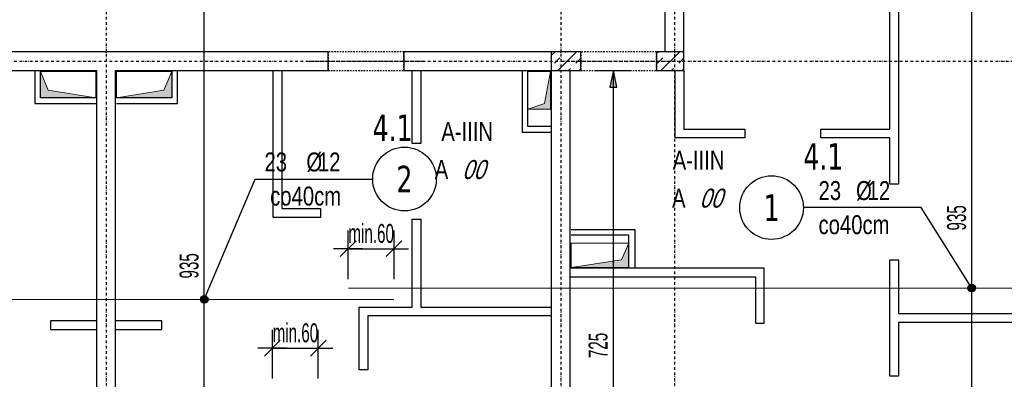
# Model space of a CAD drawing. Header units: millimetres. Extents: x -22500 to -4121, y -19317 to -14831.
# Tile 11 of 70: x -20571 to -19272, y -17323 to -16849. Entities that reach past the tile are written whole.
import ezdxf
from ezdxf.enums import TextEntityAlignment as Align

# ---------------------------------------------------------------- set-up
doc = ezdxf.new("R2010")
doc.units = ezdxf.units.MM
doc.header["$LTSCALE"] = 10
doc.linetypes.add('MO', pattern=[0.7, 0.35, -0.17, 0.01, -0.17])
doc.linetypes.add('MP', pattern=[0.36, 0.2, -0.16])
for name, color, linetype in [('BA_szr', 1, 'Continuous'), ('BA_wym', 1, 'Continuous'), ('BD_lpm', 1, 'MP'), ('BD_osm', 1, 'MO'), ('BD_wic', 1, 'Continuous'), ('BD_wig', 3, 'Continuous'), ('BZ_odn', 1, 'Continuous'), ('BZ_opi1', 7, 'Continuous'), ('BZ_opi2', 4, 'Continuous'), ('BZ_P_wid', 3, 'Continuous'), ('BZ_wym', 1, 'Continuous')]:
    doc.layers.add(name, color=color, linetype=linetype)
doc.layers.add('BZ_pom', color=6, linetype='Continuous', plot=False)
doc.layers.add('Nowe_A-Przebicia_Nr_pióra__1', color=7, linetype='Continuous', lineweight=13)
doc.layers.add('Nowe_A-Przebicia_Nr_pióra__102', color=7, linetype='Continuous', lineweight=5, true_color=0xcccccc)
doc.styles.add('BIKTBG', font='tahoma.ttf', dxfattribs={"width": 0.85})
doc.styles.add('BIKTS', font='bikromsw.shx', dxfattribs={"width": 0.8})
doc.styles.add('BIKWYM', font='bikromsw.shx', dxfattribs={"width": 0.6})
doc.dimstyles.new('BA_KP_100_cm', dxfattribs={"dimtxt": 25, "dimasz": 1.666667, "dimexe": 24, "dimexo": 0, "dimgap": 0, "dimtad": 0, "dimdec": 1, "dimrnd": 0.5, "dimzin": 9, "dimdsep": 46, "dimtxsty": 'BIKWYM', "dimblk": 'WYM-KR', "dimblk1": 'WYM-KP', "dimblk2": 'WYM-KP', "dimsah": 1, "dimcen": 0, "dimdle": 20, "dimclrd": 256, "dimclre": 256, "dimclrt": 7, "dimadec": 0, "dimazin": 0, "dimtfac": 0.033333, "dimtdec": 1, "dimtmove": 0, "dimatfit": 3, "dimldrblk": 'WYM-KP', "dimfxl": 1, "dimtvp": 0.8, "dimtolj": 1, "dimarcsym": 0})
doc.dimstyles.new('BA_KR_100_cm', dxfattribs={"dimtxt": 25, "dimasz": 1.666667, "dimexe": 24, "dimexo": 0, "dimgap": 0, "dimtad": 0, "dimdec": 1, "dimrnd": 0.5, "dimzin": 9, "dimdsep": 46, "dimtxsty": 'BIKWYM', "dimblk": 'WYM-KR', "dimcen": 0, "dimdle": 20, "dimclrd": 256, "dimclre": 256, "dimclrt": 2, "dimadec": 0, "dimazin": 0, "dimtfac": 0.033333, "dimtdec": 1, "dimtmove": 0, "dimatfit": 3, "dimldrblk": 'WYM-KR', "dimfxl": 25, "dimfxlon": 1, "dimtvp": 0.8, "dimtolj": 1, "dimarcsym": 0})
doc.dimstyles.new('BZ_KP_100_cm', dxfattribs={"dimtxt": 25, "dimasz": 1.666667, "dimexe": 24, "dimexo": 0, "dimgap": 0, "dimtad": 0, "dimdec": 1, "dimrnd": 0.5, "dimzin": 9, "dimdsep": 46, "dimtxsty": 'BIKWYM', "dimblk": 'WYM-KR', "dimblk1": 'WYM-KP', "dimblk2": 'WYM-KP', "dimsah": 1, "dimcen": 0, "dimdle": 20, "dimclrd": 256, "dimclre": 256, "dimclrt": 7, "dimadec": 0, "dimazin": 0, "dimtfac": 0.033333, "dimtdec": 1, "dimtmove": 0, "dimatfit": 3, "dimldrblk": 'WYM-KP', "dimfxl": 1, "dimtvp": 0.8, "dimtolj": 1, "dimarcsym": 0})
doc.dimstyles.new('BZ_KR_100_cm', dxfattribs={"dimtxt": 25, "dimasz": 1.666667, "dimexe": 24, "dimexo": 0, "dimgap": 0, "dimtad": 0, "dimdec": 1, "dimrnd": 0.5, "dimzin": 9, "dimdsep": 46, "dimtxsty": 'BIKWYM', "dimblk": 'WYM-KR', "dimcen": 0, "dimdle": 20, "dimclrd": 256, "dimclre": 256, "dimclrt": 7, "dimadec": 0, "dimazin": 0, "dimtfac": 0.033333, "dimtdec": 1, "dimtmove": 0, "dimatfit": 3, "dimldrblk": 'WYM-KR', "dimfxl": 1, "dimtvp": 0.8, "dimtolj": 1, "dimarcsym": 0})
doc.dimstyles.new('BZ_ST_100_cm', dxfattribs={"dimtxt": 25, "dimasz": 1.666667, "dimexe": 24, "dimexo": 0, "dimgap": 0, "dimtad": 0, "dimdec": 1, "dimrnd": 0.5, "dimdsep": 46, "dimtxsty": 'BIKWYM', "dimblk": 'WYM-ST', "dimcen": 0, "dimdle": 20, "dimclrd": 256, "dimclre": 256, "dimclrt": 7, "dimadec": 0, "dimazin": 0, "dimtfac": 0.033333, "dimtdec": 1, "dimtix": 1, "dimtmove": 2, "dimatfit": 3, "dimldrblk": 'WYM-ST', "dimfxl": 25, "dimfxlon": 1, "dimtvp": 0.8, "dimtolj": 1, "dimtzin": 0, "dimarcsym": 0})

# ---------------------------------------------------------------- blocks, each defined once
blk = doc.blocks.new('WYM-KR')
at = {"linetype": 'ByBlock'}
blk.add_line((11.52, 0), (-11.52, 0), dxfattribs=at)
at = {"color": 7, "linetype": 'ByBlock'}
blk.add_line((6.24, 6.24), (-6.24, -6.24), dxfattribs=at)
blk = doc.blocks.new('*D127')
at = {"layer": 'BA_wym', "lineweight": -2}
for p, q in [((-18708.6, -15790.3), (-18659.6, -15790.3)), ((-18683.6, -15792), (-18683.6, -17835.6)), ((-18708.6, -17837.3), (-18659.6, -17837.3))]:
    blk.add_line(p, q, dxfattribs=at)
at = {"layer": 'Defpoints', "color": 0}
for p in [(-19844.6, -15790.3), (-19154.6, -17837.3), (-18683.6, -17837.3)]:
    blk.add_point(p, dxfattribs=at)
at = {"layer": 'BA_wym', "lineweight": -2, "xscale": 1.666666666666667, "yscale": 1.666666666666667, "zscale": 1.666666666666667}
for p, rotation in [((-18683.6, -15790.3), 90), ((-18683.6, -17837.3), 270)]:
    blk.add_blockref('WYM-KR', p, dxfattribs=dict(at, rotation=rotation))
at = {"layer": 'BA_wym', "color": 2, "insert": (-18703.6, -16813.8), "char_height": 25, "attachment_point": 5, "rotation": 90, "style": 'BIKWYM'}
blk.add_mtext('\\A1;2047', dxfattribs=at)
blk = doc.blocks.new('*D133')
at = {"layer": 'BA_wym', "lineweight": -2}
for p, q in [((-21930.6, -18202.8), (-21930.6, -18266.8)), ((-18983.6, -18202.8), (-18983.6, -18266.8)), ((-21928.9, -18242.8), (-18985.2, -18242.8))]:
    blk.add_line(p, q, dxfattribs=at)
at = {"layer": 'Defpoints', "color": 0}
for p in [(-21930.6, -16738.8), (-18983.6, -16738.8), (-18983.6, -18242.8)]:
    blk.add_point(p, dxfattribs=at)
at = {"layer": 'BA_wym', "lineweight": -2, "xscale": 1.666666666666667, "yscale": 1.666666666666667, "zscale": 1.666666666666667, "rotation": 180}
blk.add_blockref('WYM-KR', (-21930.6, -18242.8), dxfattribs=at)
at = {"layer": 'BA_wym', "lineweight": -2, "xscale": 1.666666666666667, "yscale": 1.666666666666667, "zscale": 1.666666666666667}
blk.add_blockref('WYM-KR', (-18983.6, -18242.8), dxfattribs=at)
at = {"layer": 'BA_wym', "color": 2, "insert": (-20457.1, -18222.8), "char_height": 25, "attachment_point": 5, "style": 'BIKWYM'}
blk.add_mtext('\\A1;2947', dxfattribs=at)
blk = doc.blocks.new('*D203')
at = {"layer": 'BA_wym', "lineweight": -2}
for p, q in [((-18668.6, -15670.3), (-18619.6, -15670.3)), ((-18643.6, -15672), (-18643.6, -17835.6)), ((-18668.6, -17837.3), (-18619.6, -17837.3))]:
    blk.add_line(p, q, dxfattribs=at)
at = {"layer": 'Defpoints', "color": 0}
for p in [(-19838.5, -15670.3), (-19154.6, -17837.3), (-18643.6, -17837.3)]:
    blk.add_point(p, dxfattribs=at)
at = {"layer": 'BA_wym', "lineweight": -2, "xscale": 1.666666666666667, "yscale": 1.666666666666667, "zscale": 1.666666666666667}
for p, rotation in [((-18643.6, -15670.3), 90), ((-18643.6, -17837.3), 270)]:
    blk.add_blockref('WYM-KR', p, dxfattribs=dict(at, rotation=rotation))
at = {"layer": 'BA_wym', "color": 2, "insert": (-18663.6, -16753.8), "char_height": 25, "attachment_point": 5, "rotation": 90, "style": 'BIKWYM'}
blk.add_mtext('\\A1;2167', dxfattribs=at)
blk = doc.blocks.new('WYM-ST')
blk.add_hatch(color=256).paths.add_polyline_path([(-13, 2.88), (0, 0), (-13, -2.88)])
blk.add_lwpolyline([(0, 0), (-13, 2.88), (-13, -2.88), (0, 0)])
blk = doc.blocks.new('*D403')
at = {"layer": 'BA_wym', "lineweight": -2}
for p, q in [((-20352.5, -16706.3), (-20303.5, -16706.3)), ((-20327.5, -17639.6), (-20327.5, -16708)), ((-20352.5, -17641.3), (-20303.5, -17641.3))]:
    blk.add_line(p, q, dxfattribs=at)
at = {"layer": 'Defpoints', "color": 0}
for p in [(-20444.6, -16706.3), (-20327.5, -16706.3), (-20500.5, -17641.3)]:
    blk.add_point(p, dxfattribs=at)
at = {"layer": 'BA_wym', "lineweight": -2, "xscale": 1.666666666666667, "yscale": 1.666666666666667, "zscale": 1.666666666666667}
for p, rotation in [((-20327.5, -16706.3), 90), ((-20327.5, -17641.3), 270)]:
    blk.add_blockref('WYM-ST', p, dxfattribs=dict(at, rotation=rotation))
at = {"layer": 'BA_wym', "color": 7, "insert": (-20347.5, -17173.8), "char_height": 25, "attachment_point": 5, "rotation": 90, "style": 'BIKWYM'}
blk.add_mtext('\\A1;935', dxfattribs=at)
blk = doc.blocks.new('*D404')
at = {"layer": 'BA_wym', "lineweight": -2}
for p, q in [((-19339.7, -16706.3), (-19290.7, -16706.3)), ((-19314.7, -17639.6), (-19314.7, -16708)), ((-19339.7, -17641.3), (-19290.7, -17641.3))]:
    blk.add_line(p, q, dxfattribs=at)
at = {"layer": 'Defpoints', "color": 0}
for p in [(-20444.6, -16706.3), (-19314.7, -16706.3), (-19487.8, -17641.3)]:
    blk.add_point(p, dxfattribs=at)
at = {"layer": 'BA_wym', "lineweight": -2, "xscale": 1.666666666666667, "yscale": 1.666666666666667, "zscale": 1.666666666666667}
for p, rotation in [((-19314.7, -16706.3), 90), ((-19314.7, -17641.3), 270)]:
    blk.add_blockref('WYM-ST', p, dxfattribs=dict(at, rotation=rotation))
at = {"layer": 'BA_wym', "color": 7, "insert": (-19334.7, -17110.5), "char_height": 25, "attachment_point": 5, "rotation": 90, "style": 'BIKWYM'}
blk.add_mtext('\\A1;935', dxfattribs=at)
blk = doc.blocks.new('*D411')
at = {"layer": 'BZ_wym', "lineweight": -2}
for p, q in [((-20237.6, -17322.3), (-20237.6, -17258.3)), ((-20177.1, -17322.3), (-20177.1, -17258.3)), ((-20239.2, -17282.3), (-20240.9, -17282.3)), ((-20237.6, -17282.3), (-20177.1, -17282.3)), ((-20175.4, -17282.3), (-20173.7, -17282.3))]:
    blk.add_line(p, q, dxfattribs=at)
at = {"layer": 'Defpoints', "color": 0}
for p in [(-20177.1, -17282.3), (-20237.6, -17334.2), (-20177.1, -17349.2)]:
    blk.add_point(p, dxfattribs=at)
at = {"layer": 'BZ_wym', "lineweight": -2, "xscale": 1.666666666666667, "yscale": 1.666666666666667, "zscale": 1.666666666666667}
blk.add_blockref('WYM-KR', (-20237.6, -17282.3), dxfattribs=at)
at = {"layer": 'BZ_wym', "lineweight": -2, "xscale": 1.666666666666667, "yscale": 1.666666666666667, "zscale": 1.666666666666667, "rotation": 180}
blk.add_blockref('WYM-KR', (-20177.1, -17282.3), dxfattribs=at)
at = {"layer": 'BZ_wym', "color": 7, "insert": (-20207.3, -17262.3), "char_height": 25, "attachment_point": 5, "style": 'BIKWYM'}
blk.add_mtext('\\A1;min.60', dxfattribs=at)
blk = doc.blocks.new('*D413')
at = {"layer": 'BZ_wym', "lineweight": -2}
for p, q in [((-20137.6, -17191.2), (-20137.6, -17127.2)), ((-20077.1, -17191.2), (-20077.1, -17127.2)), ((-20139.2, -17151.2), (-20140.9, -17151.2)), ((-20137.6, -17151.2), (-20077.1, -17151.2)), ((-20075.4, -17151.2), (-20073.7, -17151.2))]:
    blk.add_line(p, q, dxfattribs=at)
at = {"layer": 'Defpoints', "color": 0}
for p in [(-20077.1, -17151.2), (-20137.6, -17203.1), (-20077.1, -17218.1)]:
    blk.add_point(p, dxfattribs=at)
at = {"layer": 'BZ_wym', "lineweight": -2, "xscale": 1.666666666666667, "yscale": 1.666666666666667, "zscale": 1.666666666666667}
blk.add_blockref('WYM-KR', (-20137.6, -17151.2), dxfattribs=at)
at = {"layer": 'BZ_wym', "lineweight": -2, "xscale": 1.666666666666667, "yscale": 1.666666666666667, "zscale": 1.666666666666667, "rotation": 180}
blk.add_blockref('WYM-KR', (-20077.1, -17151.2), dxfattribs=at)
at = {"layer": 'BZ_wym', "color": 7, "insert": (-20107.3, -17131.2), "char_height": 25, "attachment_point": 5, "style": 'BIKWYM'}
blk.add_mtext('\\A1;min.60', dxfattribs=at)
blk = doc.blocks.new('WYM-KP')
blk.add_hatch(color=256).paths.add_polyline_path([(3, 0, 1), (-3, 0, 1)])
blk.add_circle((0, 0), 3)
blk = doc.blocks.new('bik_BlkOpPret', base_point=(1524.5, 7050.3))
at = {"layer": 'BZ_opi1', "style": 'BIKTS', "width": 0.6}
for tag, p in [('SZTUK', (1533.8, 7057.8)), ('PRZEDR_FI', (1554.7, 7057.8)), ('PRZEKROJ', (1563.3, 7057.8)), ('PRZEDR_L', (1533.8, 7024)), ('DLUGOSC', (1568.6, 7024)), ('UWAGA', (1533.8, 6997.8))]:
    blk.add_attdef(tag, p, '', height=18.8, dxfattribs=at)
at = {"layer": 'BZ_opi2', "style": 'BIKTBG', "width": 0.6}
blk.add_attdef('NUMER', text='', height=26.2, dxfattribs=at).set_placement((1620.8, 7050.3), align=Align.MIDDLE_CENTER)
at = {"layer": 'BZ_pom', "width": 0.6}
for tag, p, height, style in [('POZYCJA', (1589.3, 7087.8), 26.2, 'BIKTBG'), ('GATUNEK', (1630.2, 7087.8), 18.8, 'BIKTS'), ('METODA_L', (1639.1, 7050.3), 18.8, 'BIKTS'), ('EURO_KOD', (1663.7, 7050.3), 18.8, 'BIKTS')]:
    blk.add_attdef(tag, p, '', height=height, dxfattribs=dict(at, style=style))
at = {"layer": 'BZ_wym', "width": 0.6}
for tag, p, height, style, flags in [('PRZEDR_NR', (1533.8, 6969.6), 26.2, 'BIKTBG', 1), ('PRZEDR_SZT', (1533.8, 6941.5), 18.8, 'BIKTS', 1), ('TYP_PRETA', (1533.8, 6913.4), 18.8, 'BIKTS', 3), ('EURO_KOD_SEGMENTY', (1567.6, 6885.3), 18.8, 'BIKTS', 3), ('HAK_1', (1533.8, 6857.1), 18.8, 'BIKTS', 3), ('HAK_2', (1533.8, 6829), 18.8, 'BIKTS', 3), ('ID', (1533.8, 6800.9), 18.8, 'BIKTS', 3), ('ID_C', (1533.8, 6772.8), 18.8, 'BIKTS', 3), ('b_atr_0', (1533.8, 6744.6), 18.8, 'BIKTS', 3)]:
    blk.add_attdef(tag, p, '', height=height, dxfattribs=dict(at, style=style, flags=flags))
blk = doc.blocks.new('*D431')
at = {"layer": 'BA_wym', "lineweight": -2}
for p, q in [((-19812.7, -16916.3), (-19763.7, -16916.3)), ((-19787.7, -17639.6), (-19787.7, -16918)), ((-19812.7, -17641.3), (-19763.7, -17641.3))]:
    blk.add_line(p, q, dxfattribs=at)
at = {"layer": 'Defpoints', "color": 0}
for p in [(-19844.6, -16916.3), (-19787.7, -16916.3), (-19844.6, -17641.3)]:
    blk.add_point(p, dxfattribs=at)
at = {"layer": 'BA_wym', "lineweight": -2, "xscale": 1.666666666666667, "yscale": 1.666666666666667, "zscale": 1.666666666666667}
for p, rotation in [((-19787.7, -16916.3), 90), ((-19787.7, -17641.3), 270)]:
    blk.add_blockref('WYM-ST', p, dxfattribs=dict(at, rotation=rotation))
at = {"layer": 'BA_wym', "color": 7, "insert": (-19807.7, -17278.8), "char_height": 25, "attachment_point": 5, "rotation": 90, "style": 'BIKWYM'}
blk.add_mtext('\\A1;725', dxfattribs=at)

msp = doc.modelspace()

# ---------------------------------------------------------------- hatches: boundary and pattern name
at = {"layer": 'BA_szr'}
h = msp.add_hatch(dxfattribs=at)
h.set_pattern_fill('BIK_ZELBET', color=256, scale=100, angle=45, pattern_type=2)
h.set_pattern_definition([(45, (-31483.328, -17960.161), (-14.142136, 14.142136), []), (45, (-31490.399, -17953.09), (-14.142136, 14.142136), [10, -10])])
h.paths.add_polyline_path([(-19869.55, -16916.31), (-19830.55, -16916.31), (-19830.55, -16891.31), (-19869.55, -16891.31)])
h = msp.add_hatch(dxfattribs=at)
h.set_pattern_fill('BIK_ZELBET', color=256, scale=100, angle=45, pattern_type=2)
h.set_pattern_definition([(45, (-31347.328, -17960.161), (-14.142136, 14.142136), []), (45, (-31354.399, -17953.09), (-14.142136, 14.142136), [10, -10])])
h.paths.add_polyline_path([(-19730.55, -16916.31), (-19694.55, -16916.31), (-19694.55, -16891.31), (-19730.55, -16891.31)])
at = {"layer": 'Nowe_A-Przebicia_Nr_pióra__102', "linetype": 'Continuous', "lineweight": 5, "true_color": 0xcccccc}
for points in [[(-20470.55, -16952.31), (-20543.58, -16952.31), (-20543.58, -16917.31), (-20533.37, -16942.1)], [(-20443.55, -16952.31), (-20370.52, -16952.31), (-20370.52, -16917.31), (-20380.73, -16942.1)], [(-19900.55, -16967.31), (-19870.55, -16967.31), (-19870.55, -16917.31), (-19878.38, -16959.48)], [(-19843.55, -17175.81), (-19767.05, -17175.81), (-19767.05, -17143.86), (-19777.04, -17165.82)]]:
    msp.add_hatch(color=254, dxfattribs=at).paths.add_polyline_path(points)

# ---------------------------------------------------------------- linework, layer by layer
at = {"layer": 'BD_lpm'}
for points in [[(-20164.05, -16916.31), (-20064.05, -16916.31), (-20064.05, -16891.31), (-20164.05, -16891.31)], [(-19830.55, -16916.31), (-19730.55, -16916.31), (-19730.55, -16891.31), (-19830.55, -16891.31)]]:
    msp.add_lwpolyline(points, close=True, dxfattribs=at)
at = {"layer": 'BD_osm', "color": 5}
for p, q in [((-20189.05, -16903.81), (-20039.05, -16903.81)), ((-19855.55, -16903.81), (-19705.55, -16903.81))]:
    msp.add_line(p, q, dxfattribs=at)
at = {"layer": 'BD_osm'}
for points in [[(-20457.05, -15130.31), (-20457.05, -18342.76)], [(-19857.05, -15130.31), (-19857.05, -18342.76)], [(-19707.05, -15130.31), (-19707.05, -18342.76)], [(-22370.55, -16903.81), (-18543.55, -16903.81)]]:
    msp.add_lwpolyline(points, dxfattribs=at)
at = {"layer": 'BD_wic', "color": 8}
for points in [[(-19411.55, -16811.31), (-19411.55, -17065.82), (-19423.05, -17065.82), (-19423.05, -17004.81), (-19514.05, -17004.81), (-19514.05, -16993.31), (-19423.05, -16993.31), (-19423.05, -16811.31)], [(-20551.08, -16917.31), (-20551.08, -16959.81), (-20470.55, -16959.81)], [(-20470.55, -16952.31), (-20543.58, -16952.31), (-20543.58, -16917.31)], [(-20443.55, -16959.81), (-20363.02, -16959.81), (-20363.02, -16917.31)], [(-20370.52, -16917.31), (-20370.52, -16952.31), (-20443.55, -16952.31)], [(-20225.05, -16916.31), (-20225.05, -17098.31), (-20174.05, -17098.31), (-20174.05, -17109.81), (-20236.55, -17109.81), (-20236.55, -16916.31)], [(-20041.55, -16916.31), (-20041.55, -17012.31), (-20053.05, -17012.31), (-20053.05, -16916.31)], [(-19908.05, -16917.31), (-19908.05, -16997.31), (-19870.55, -16997.31)], [(-19870.55, -16989.81), (-19900.55, -16989.81), (-19900.55, -16917.31)], [(-19694.55, -16916.31), (-19694.55, -16993.31), (-19614.05, -16993.31), (-19614.05, -17004.81), (-19706.05, -17004.81), (-19706.05, -16916.31)], [(-19869.55, -17239.81), (-20111.55, -17239.81), (-20111.55, -17310.81), (-20123.05, -17310.81), (-20123.05, -17228.31), (-20053.05, -17228.31), (-20053.05, -17112.31), (-20041.55, -17112.31), (-20041.55, -17228.31), (-19869.55, -17228.31)], [(-19843.55, -17125.81), (-19759.55, -17125.81), (-19759.55, -17175.81)], [(-19767.05, -17175.81), (-19767.05, -17133.31), (-19843.55, -17133.31)], [(-19844.55, -17188.31), (-19600.05, -17188.31), (-19600.05, -17249.31), (-19588.55, -17249.31), (-19588.55, -17176.81), (-19844.55, -17176.81)], [(-19179.55, -17248.32), (-19411.55, -17248.32), (-19411.55, -17319.32), (-19423.05, -17319.32), (-19423.05, -17165.82), (-19411.55, -17165.82), (-19411.55, -17236.82), (-19179.55, -17236.82)], [(-20469.55, -17246.31), (-20530.56, -17246.31), (-20530.56, -17257.81), (-20469.55, -17257.81)], [(-20444.55, -17257.81), (-20383.54, -17257.81), (-20383.54, -17246.31), (-20444.55, -17246.31)]]:
    msp.add_lwpolyline(points, dxfattribs=at)
at = {"layer": 'BD_wig'}
for points in [[(-19179.55, -16948.81), (-19154.55, -16948.81), (-19154.55, -16688.81), (-19179.55, -16688.81), (-19179.55, -16786.31), (-19694.55, -16786.31), (-19694.55, -16681.31), (-19730.55, -16681.31), (-19730.55, -16706.31), (-19719.55, -16706.31), (-19719.55, -16891.31), (-19730.55, -16891.31), (-19730.55, -16916.31), (-19694.55, -16916.31), (-19694.55, -16811.31), (-19179.55, -16811.31), (-19179.55, -16948.81)], [(-20469.55, -17641.31), (-20517.05, -17641.31), (-20517.05, -17666.31), (-20397.05, -17666.31), (-20397.05, -17641.31), (-20444.55, -17641.31), (-20444.55, -16916.31), (-20164.05, -16916.31), (-20164.05, -16891.31), (-20680.05, -16891.31), (-20680.05, -16916.31), (-20469.55, -16916.31), (-20469.55, -17641.31)], [(-19907.05, -17666.31), (-19777.06, -17666.31), (-19777.06, -17641.31), (-19844.55, -17641.31), (-19844.55, -16916.31), (-19830.55, -16916.31), (-19830.55, -16891.31), (-20064.05, -16891.31), (-20064.05, -16916.31), (-19869.55, -16916.31), (-19869.55, -17641.31), (-19907.05, -17641.31), (-19907.05, -17666.31)]]:
    msp.add_lwpolyline(points, dxfattribs=at)
for points in [[(-19869.55, -16916.31), (-19830.55, -16916.31), (-19830.55, -16891.31), (-19869.55, -16891.31)], [(-19730.55, -16916.31), (-19694.55, -16916.31), (-19694.55, -16891.31), (-19730.55, -16891.31)]]:
    msp.add_lwpolyline(points, close=True, dxfattribs=at)
at = {"layer": 'BZ_odn'}
for centre in [(-20063.31, -17059.22), (-19578.92, -17096.98)]:
    msp.add_circle(centre, 42, dxfattribs=at)
at = {"layer": 'BZ_P_wid', "const_width": 1.2}
for points in [[(-19157.55, -17203.11), (-20137.55, -17203.11)], [(-20077.05, -17218.11), (-20737.05, -17218.11)]]:
    msp.add_lwpolyline(points, dxfattribs=at)
at = {"layer": 'Nowe_A-Przebicia_Nr_pióra__1', "color": 7, "linetype": 'Continuous', "lineweight": 13}
for p, q in [((-20533.37, -16942.1), (-20543.58, -16917.31)), ((-20543.58, -16917.31), (-20470.55, -16917.31)), ((-20543.58, -16952.31), (-20543.58, -16917.31)), ((-20470.55, -16917.31), (-20470.55, -16952.31)), ((-20370.52, -16917.31), (-20443.55, -16917.31)), ((-20443.55, -16917.31), (-20443.55, -16952.31)), ((-20380.73, -16942.1), (-20370.52, -16917.31)), ((-20370.52, -16952.31), (-20370.52, -16917.31)), ((-19870.55, -16917.31), (-19900.55, -16917.31)), ((-19900.55, -16917.31), (-19900.55, -16967.31)), ((-19878.38, -16959.48), (-19870.55, -16917.31)), ((-19870.55, -16967.31), (-19870.55, -16917.31)), ((-20470.55, -16952.31), (-20533.37, -16942.1)), ((-20443.55, -16952.31), (-20380.73, -16942.1)), ((-20470.55, -16952.31), (-20543.58, -16952.31)), ((-20443.55, -16952.31), (-20370.52, -16952.31)), ((-19900.55, -16967.31), (-19878.38, -16959.48)), ((-19900.55, -16967.31), (-19870.55, -16967.31)), ((-19767.05, -17143.86), (-19843.55, -17143.86)), ((-19843.55, -17143.86), (-19843.55, -17175.81)), ((-19777.04, -17165.82), (-19767.05, -17143.86)), ((-19767.05, -17175.81), (-19767.05, -17143.86)), ((-19843.55, -17175.81), (-19777.04, -17165.82)), ((-19843.55, -17175.81), (-19767.05, -17175.81))]:
    msp.add_line(p, q, dxfattribs=at)

# ---------------------------------------------------------------- block references
ref = msp.add_blockref('bik_BlkOpPret', (-20260.55, -17059.22))
ref.add_attrib('NUMER', '2', dxfattribs={"layer": 'BZ_opi2', "height": 35, "style": 'BIKTBG', "width": 0.8}).set_placement((-20063.31, -17059.22), align=Align.MIDDLE_CENTER)
ref.add_attrib('POZYCJA', '4.1', (-20105.31, -17009.22), dxfattribs={"layer": 'BZ_pom', "height": 35, "style": 'BIKTBG', "width": 0.8})
ref.add_attrib('SZTUK', '23', (-20248.05, -17049.22), dxfattribs={"layer": 'BZ_opi1', "height": 25, "style": 'BIKTS', "width": 0.8})
ref.add_attrib('GATUNEK', 'A-IIIN', (-20014.73, -17009.22), dxfattribs={"layer": 'BZ_pom', "height": 25, "style": 'BIKTS', "width": 0.8})
ref.add_attrib('PRZEKROJ', '12', (-20177.58, -17049.22), dxfattribs={"layer": 'BZ_opi1', "height": 25, "style": 'BIKTS', "width": 0.8})
ref.add_attrib('UWAGA', 'co40cm', (-20240.55, -17094.22), dxfattribs={"layer": 'BZ_opi1', "height": 25, "style": 'BIKTS', "width": 0.8})
ref.add_attrib('METODA_L', 'A', (-20023.41, -17059.22), dxfattribs={"layer": 'BZ_pom', "height": 25, "style": 'BIKTS', "width": 0.8})
ref.add_attrib('PRZEDR_FI', '%%c', (-20192.81, -17049.22), dxfattribs={"layer": 'BZ_opi1', "height": 25, "style": 'BIKTS', "width": 0.8})
ref.add_attrib('EURO_KOD', '00', (-19987.22, -17059.22), dxfattribs={"layer": 'BZ_pom', "height": 25, "style": 'BIKTS', "oblique": 18, "width": 0.8})
ref = msp.add_blockref('bik_BlkOpPret', (-19381.68, -17096.98))
ref.add_attrib('NUMER', '1', dxfattribs={"layer": 'BZ_opi2', "height": 35, "style": 'BIKTBG', "width": 0.8}).set_placement((-19578.92, -17096.98), align=Align.MIDDLE_CENTER)
ref.add_attrib('POZYCJA', '4.1', (-19536.92, -17046.98), dxfattribs={"layer": 'BZ_pom', "height": 35, "style": 'BIKTBG', "width": 0.8})
ref.add_attrib('SZTUK', '23', (-19516.92, -17086.98), dxfattribs={"layer": 'BZ_opi1', "height": 25, "style": 'BIKTS', "width": 0.8})
ref.add_attrib('GATUNEK', 'A-IIIN', (-19709.41, -17046.98), dxfattribs={"layer": 'BZ_pom', "height": 25, "style": 'BIKTS', "width": 0.8})
ref.add_attrib('PRZEKROJ', '12', (-19452.16, -17086.98), dxfattribs={"layer": 'BZ_opi1', "height": 25, "style": 'BIKTS', "width": 0.8})
ref.add_attrib('UWAGA', 'co40cm', (-19516.92, -17131.98), dxfattribs={"layer": 'BZ_opi1', "height": 25, "style": 'BIKTS', "width": 0.8})
ref.add_attrib('METODA_L', 'A', (-19710.25, -17096.98), dxfattribs={"layer": 'BZ_pom', "height": 25, "style": 'BIKTS', "width": 0.8})
ref.add_attrib('PRZEDR_FI', '%%c', (-19467.4, -17086.98), dxfattribs={"layer": 'BZ_opi1', "height": 25, "style": 'BIKTS', "width": 0.8})
ref.add_attrib('EURO_KOD', '00', (-19674.06, -17096.98), dxfattribs={"layer": 'BZ_pom', "height": 25, "style": 'BIKTS', "oblique": 18, "width": 0.8})

# ---------------------------------------------------------------- dimensions: what is measured, and where the dimension line sits
at = {"layer": 'BA_wym'}
for base, p1, p2, dimstyle, override, picture, middle in [((-18643.55, -17837.31), (-19838.55, -15670.29), (-19154.55, -17837.31), 'BA_KR_100_cm', {"dimatfit": 1}, '*D203', (-18663.55, -16753.8)), ((-18683.55, -17837.31), (-19844.55, -15790.31), (-19154.55, -17837.31), 'BA_KR_100_cm', {"dimatfit": 1}, '*D127', (-18703.55, -16813.81)), ((-20327.49, -16706.31), (-20500.51, -17641.31), (-20444.55, -16706.31), 'BZ_ST_100_cm', {"dimrnd": 1, "dimblk": 'WYM-ST'}, '*D403', (-20347.49, -17173.81)), ((-19787.74, -16916.31), (-19844.55, -17641.31), (-19844.55, -16916.31), 'BZ_ST_100_cm', {"dimrnd": 1, "dimblk": 'WYM-ST'}, '*D431', (-19807.74, -17278.81))]:
    dim = msp.add_linear_dim(base=base, p1=p1, p2=p2, angle=90, dimstyle=dimstyle, override=override, dxfattribs=at)
    dim.commit()
    dim.dimension.update_dxf_attribs({"geometry": picture, "text_midpoint": middle})
dim = msp.add_linear_dim(base=(-19314.75, -16706.31), p1=(-19487.77, -17641.31), p2=(-20444.55, -16706.31), angle=90, dimstyle='BZ_ST_100_cm', override={"dimrnd": 1, "dimblk": 'WYM-ST'}, dxfattribs=at)
dim.commit()
dim.dimension.update_dxf_attribs({"geometry": '*D404', "text_midpoint": (-19334.75, -17110.53), "dimtype": 160})
dim = msp.add_linear_dim(base=(-18983.55, -18242.76), p1=(-21930.55, -16738.81), p2=(-18983.55, -16738.81), dimstyle='BA_KR_100_cm', override={"dimatfit": 1, "dimfxl": 40}, dxfattribs=at)
dim.commit()
dim.dimension.update_dxf_attribs({"geometry": '*D133', "text_midpoint": (-20457.05, -18222.76)})
at = {"layer": 'BZ_wym'}
for base, p1, p2, picture, middle in [((-20077.05, -17151.22), (-20137.55, -17203.11), (-20077.05, -17218.11), '*D413', (-20107.3, -17151.22)), ((-20177.05, -17282.27), (-20237.55, -17334.16), (-20177.05, -17349.16), '*D411', (-20207.3, -17282.27))]:
    dim = msp.add_linear_dim(base=base, p1=p1, p2=p2, text='min.60', dimstyle='BZ_KR_100_cm', override={"dimtxsty": 'BIKWYM', "dimatfit": 1, "dimfxl": 40, "dimfxlon": 1}, dxfattribs=at)
    dim.commit()
    dim.dimension.update_dxf_attribs({"geometry": picture, "text_midpoint": middle, "dimtype": 160})

# ---------------------------------------------------------------- leaders
at = {"layer": 'BZ_odn'}
for points, dimstyle in [([(-20327.49, -17218.11), (-20260.55, -17059.22), (-20105.31, -17059.22)], 'BZ_KP_100_cm'), ([(-19314.75, -17203.11), (-19381.68, -17096.98), (-19536.92, -17096.98)], 'BA_KP_100_cm')]:
    msp.add_leader(points, dimstyle=dimstyle, dxfattribs=at)

doc.saveas('drawing.dxf')
